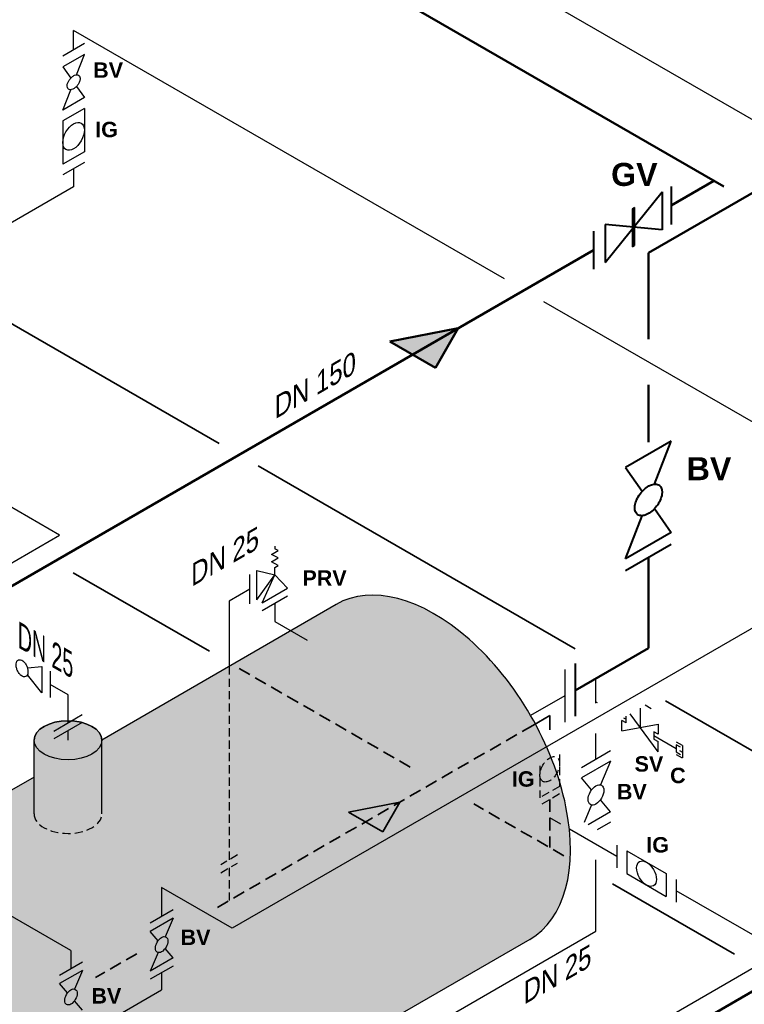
# Model space of a CAD drawing. Header units: millimetres. Extents: x 244 to 2461, y -1517 to 72.
# Tile 9 of 32: x 1221 to 1331, y -808 to -658. Entities that reach past the tile are written whole.
import ezdxf

# ---------------------------------------------------------------- set-up
doc = ezdxf.new("R2010")
doc.units = ezdxf.units.MM
doc.linetypes.add('VERDECKT2', pattern=[0.1875, 0.125, -0.0625])
for name, color, linetype, lineweight in [('Armatur-Entleerung', 7, 'Continuous', 30), ('Armaturen-Auslagerung', 7, 'Continuous', 40), ('Auslagerung', 1, 'Continuous', 50), ('Entleerung', 74, 'Continuous', 35), ('Text', 7, 'Continuous', 18), ('Text groß', 7, 'Continuous', 18)]:
    doc.layers.add(name, color=color, linetype=linetype, lineweight=lineweight)
for name, color, linetype in [('DN 025-', 8, 'Continuous'), ('effekte', 7, 'Continuous'), ('Filter', 8, 'Continuous'), ('Langsame Befüllung', 40, 'Continuous'), ('Probeentnahme', 1, 'Continuous')]:
    doc.layers.add(name, color=color, linetype=linetype)
doc.styles.add('isotext', font='arial.ttf', dxfattribs={"oblique": 30, "height": 3})

msp = doc.modelspace()

# ---------------------------------------------------------------- hatches: boundary and pattern name
at = {"layer": 'Auslagerung'}
h = msp.add_hatch(color=256, dxfattribs=at)
h.paths.add_polyline_path([(1287.330238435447, -705.0137955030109), (1276.937936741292, -707.0137948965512), (1280.40203835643, -709.0137948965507)])
h.paths.add_polyline_path([(1287.330241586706, -705.0137948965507), (1287.330238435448, -705.0137955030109), (1280.40203835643, -709.0137948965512), (1283.866139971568, -711.0137948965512)])
at = {"layer": 'effekte'}
h = msp.add_hatch(color=9, dxfattribs=at)
h.set_gradient(color1=(201, 200, 192), color2=(242, 242, 242), rotation=330, tint=1, name='CURVED')
edge = h.paths.add_edge_path()
edge.add_line((1325.887143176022, -559.4083847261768), (1325.887143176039, -439.6687545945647))
edge.add_line((1325.887143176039, -439.6687545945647), (1172.325638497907, -528.3275306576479))
edge.add_line((1172.325638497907, -528.3275306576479), (1172.325638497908, -611.55436336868))
edge.add_line((1172.325638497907, -611.5543633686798), (1136.507619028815, -632.2339065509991))
edge.add_ellipse((1133.076044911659, -634.2151267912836), major_axis=(2.433893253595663, 4.215626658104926), ratio=0.5738536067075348, start_angle=134.8259713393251, end_angle=314.82597133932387, ccw=False)
edge.add_line((1129.647059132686, -636.2186531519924), (1129.626447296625, -636.2067529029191))
edge.add_line((1129.626447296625, -636.2067529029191), (1083.427947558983, -662.8794691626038))
edge.add_ellipse((1079.996373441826, -664.8606894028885), major_axis=(2.433893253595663, 4.215626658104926), ratio=0.5738536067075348, start_angle=134.8259713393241, end_angle=314.8259713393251, ccw=False)
edge.add_line((1076.567387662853, -666.8642157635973), (1076.546775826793, -666.852315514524))
edge.add_line((1076.546775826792, -666.852315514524), (1026.739514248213, -695.608551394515))
edge.add_line((1026.739514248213, -695.608551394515), (1026.739514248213, -612.3817186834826))
edge.add_line((1026.739514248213, -612.3817186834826), (805.312366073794, -740.2227422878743))
edge.add_line((805.312366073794, -740.2227422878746), (909.0099276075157, -800.0925573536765))
edge.add_line((909.0099276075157, -800.0925573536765), (1325.887143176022, -559.4083847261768))
at = {"layer": 'effekte', "true_color": 0xc9c8c0}
h = msp.add_hatch(color=9, dxfattribs=at)
edge = h.paths.add_edge_path()
edge.add_line((906.9991178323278, -808.9316157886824), (787.9918579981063, -740.2227422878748))
edge.add_line((787.9918579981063, -740.222742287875), (787.9918579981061, -869.9623724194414))
edge.add_line((787.9918579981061, -869.9623724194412), (1382.826573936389, -1213.390355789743))
edge.add_line((1382.826573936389, -1213.390355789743), (1412.018775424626, -1196.536230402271))
edge.add_line((1412.018775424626, -1196.536230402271), (1401.344040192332, -1190.373169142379))
edge.add_ellipse((1397.01391317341, -1187.873169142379), major_axis=(3.061862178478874, -5.303300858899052), ratio=0.5773502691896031, start_angle=0, end_angle=45.000000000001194, ccw=False)
edge.add_line((1400.075775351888, -1193.176470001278), (1394.239749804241, -1196.54590092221))
edge.add_ellipse((1391.768932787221, -1190.90135998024), major_axis=(3.061862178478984, -5.303300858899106), ratio=0.5773502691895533, start_angle=180.0000000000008, end_angle=360.00000000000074, ccw=False)
edge.add_ellipse((1391.768932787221, -1190.90135998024), major_axis=(3.061862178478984, -5.303300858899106), ratio=0.5773502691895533, start_angle=7.772515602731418e-13, end_angle=180.0000000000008)
edge.add_line((1388.707070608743, -1185.598059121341), (1390.890188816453, -1184.337635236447))
edge.add_line((1390.890188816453, -1184.337635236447), (1346.303971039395, -1158.595770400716))
edge.add_ellipse((1341.973844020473, -1156.095770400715), major_axis=(3.061862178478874, -5.303300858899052), ratio=0.5773502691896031, start_angle=0, end_angle=45.000000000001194, ccw=False)
edge.add_line((1345.035706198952, -1161.399071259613), (1339.199680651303, -1164.768502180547))
edge.add_ellipse((1336.728863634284, -1159.123961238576), major_axis=(3.061862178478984, -5.303300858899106), ratio=0.5773502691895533, start_angle=180.0000000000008, end_angle=360.00000000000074, ccw=False)
edge.add_ellipse((1336.728863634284, -1159.123961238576), major_axis=(3.061862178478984, -5.303300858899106), ratio=0.5773502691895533, start_angle=7.772515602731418e-13, end_angle=180.0000000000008)
edge.add_line((1333.667001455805, -1153.820660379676), (1335.850119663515, -1152.560236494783))
edge.add_line((1335.850119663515, -1152.560236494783), (1044.980056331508, -984.6263271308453))
edge.add_ellipse((1040.649929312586, -982.1263271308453), major_axis=(3.061862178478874, -5.303300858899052), ratio=0.577350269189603, start_angle=0, end_angle=45.000000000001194, ccw=False)
edge.add_line((1043.711791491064, -987.4296279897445), (1037.875765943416, -990.799058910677))
edge.add_ellipse((1035.404948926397, -985.154517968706), major_axis=(3.061862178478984, -5.303300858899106), ratio=0.5773502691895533, start_angle=180.0000000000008, end_angle=360.0000000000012, ccw=False)
edge.add_ellipse((1035.404948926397, -985.154517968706), major_axis=(3.061862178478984, -5.303300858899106), ratio=0.5773502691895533, start_angle=1.245041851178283e-12, end_angle=180.0000000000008)
edge.add_line((1032.343086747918, -979.8512171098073), (1034.526204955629, -978.5907932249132))
edge.add_line((1034.526204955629, -978.5907932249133), (989.9399871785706, -952.8489283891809))
edge.add_ellipse((985.6098601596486, -950.3489283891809), major_axis=(3.061862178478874, -5.303300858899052), ratio=0.5773502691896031, start_angle=0, end_angle=45.000000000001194, ccw=False)
edge.add_line((988.6717223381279, -955.6522292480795), (982.8356967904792, -959.0216601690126))
edge.add_ellipse((980.3648797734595, -953.3771192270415), major_axis=(3.061862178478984, -5.303300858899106), ratio=0.5773502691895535, start_angle=180.0000000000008, end_angle=360.0000000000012, ccw=False)
edge.add_ellipse((980.3648797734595, -953.3771192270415), major_axis=(3.061862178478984, -5.303300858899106), ratio=0.5773502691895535, start_angle=1.245041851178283e-12, end_angle=180.0000000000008)
edge.add_line((977.3030175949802, -948.0738183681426), (979.4861358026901, -946.8133944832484))
edge.add_line((979.4861358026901, -946.8133944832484), (934.8999180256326, -921.0715296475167))
edge.add_ellipse((930.5697910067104, -918.5715296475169), major_axis=(3.061862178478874, -5.303300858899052), ratio=0.577350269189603, start_angle=0, end_angle=45.000000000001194, ccw=False)
edge.add_line((933.6316531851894, -923.8748305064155), (927.7956276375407, -927.2442614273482))
edge.add_ellipse((925.3248106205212, -921.5997204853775), major_axis=(3.061862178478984, -5.303300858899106), ratio=0.5773502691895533, start_angle=180.0000000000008, end_angle=360.0000000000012, ccw=False)
edge.add_ellipse((925.3248106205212, -921.5997204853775), major_axis=(3.061862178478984, -5.303300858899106), ratio=0.5773502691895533, start_angle=1.245041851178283e-12, end_angle=180.0000000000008)
edge.add_line((922.2629484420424, -916.2964196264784), (924.4460666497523, -915.0359957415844))
edge.add_line((924.4460666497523, -915.0359957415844), (906.9991178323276, -904.9629951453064))
edge.add_line((906.9991178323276, -904.9629951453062), (906.9991178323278, -808.9316157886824))
at = {"layer": 'effekte'}
h = msp.add_hatch(color=253, dxfattribs=at)
h.set_gradient(color1=(156, 156, 156), rotation=29.999999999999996, tint=1, name='CURVED')
edge = h.paths.add_edge_path()
edge.add_ellipse((1283.490778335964, -772.423945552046), major_axis=(-14.69693845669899, 25.45584412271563), ratio=0.5826532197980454, start_angle=179.9993934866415, end_angle=360)
edge.add_line((1268.793839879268, -746.9681014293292), (1233.212009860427, -767.6202169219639))
edge.add_line((1233.212009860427, -767.6202169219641), (1233.212009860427, -779.2117777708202))
edge.add_ellipse((1228.068081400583, -778.8218076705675), major_axis=(5.143928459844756, -5.198654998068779e-15), ratio=0.5754303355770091, start_angle=180, end_angle=360, ccw=False)
edge.add_line((1222.924152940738, -778.8218076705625), (1222.924152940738, -773.2210122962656))
edge.add_line((1222.924152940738, -773.2210122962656), (1180.51890198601, -797.703695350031))
edge.add_ellipse((1191.492507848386, -825.5391717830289), major_axis=(-15.3229741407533, 26.54016973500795), ratio=0.5542783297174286, start_angle=196.4344612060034, end_angle=344.9374247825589, ccw=False)
edge.add_line((1210.351357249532, -848.5921355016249), (1298.18755978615, -797.8798803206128))
h = msp.add_hatch(color=253, dxfattribs=at)
h.set_gradient(color1=(156, 156, 156), rotation=29.999999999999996, tint=1, name='CURVED')
edge = h.paths.add_edge_path()
edge.add_ellipse((1228.068081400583, -767.6202169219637), major_axis=(-5.143928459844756, 0), ratio=0.5773502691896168, start_angle=0, end_angle=180, ccw=False)
edge.add_line((1222.924152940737, -767.6202169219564), (1222.924152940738, -778.82180767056))
edge.add_ellipse((1228.068081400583, -778.8218076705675), major_axis=(5.143928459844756, -5.198654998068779e-15), ratio=0.5754303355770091, start_angle=180, end_angle=360)
edge.add_line((1233.212009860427, -778.8218076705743), (1233.212009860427, -767.6202169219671))
edge = h.paths.add_edge_path()
edge.add_ellipse((1228.068081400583, -767.6202169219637), major_axis=(-5.143928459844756, 0), ratio=0.5773502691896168, start_angle=0, end_angle=360)
at = {"layer": 'Entleerung'}
h = msp.add_hatch(color=74, dxfattribs=at)
h.paths.add_polyline_path([(1278.458224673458, -777.018940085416), (1270.67060056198, -778.5528476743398), (1273.275180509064, -780.041526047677)])
h.paths.add_polyline_path([(1278.458227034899, -777.0189396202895), (1278.458224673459, -777.018940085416), (1273.275180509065, -780.0415260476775), (1275.879760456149, -781.5302044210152)])

# ---------------------------------------------------------------- linework, layer by layer
at = {"layer": 'Armatur-Entleerung', "linetype": 'VERDECKT2', "ltscale": 10}
for p, q in [((1302.726350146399, -769.7841284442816), (1302.726350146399, -774.6324888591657)), ((1299.726400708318, -771.5163111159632), (1299.726400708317, -776.3645104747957)), ((1302.726350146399, -774.6324888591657), (1299.726400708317, -776.3645104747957)), ((1302.726368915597, -775.7800244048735), (1299.726419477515, -777.5120460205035))]:
    msp.add_line(p, q, dxfattribs=at)
msp.add_ellipse((1301.226375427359, -772.034456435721), major_axis=(-1.060642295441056, -1.837086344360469), ratio=0.5773502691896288, dxfattribs=at)
at = {"layer": 'Armaturen-Auslagerung'}
for p, q in [((1319.653075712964, -683.4654288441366), (1319.653075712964, -689.239028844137)), ((1309.617340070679, -695.0331635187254), (1318.277540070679, -684.2595635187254)), ((1318.277540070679, -684.2595635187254), (1318.277540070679, -690.0331635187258)), ((1314.091840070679, -686.6762635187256), (1313.803040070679, -686.8429635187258)), ((1313.947440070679, -692.5331635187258), (1313.947440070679, -686.7595635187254)), ((1314.019640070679, -692.4913635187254), (1314.01964007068, -686.7178635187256)), ((1314.091840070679, -692.4497635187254), (1314.091840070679, -686.6762635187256)), ((1313.803240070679, -686.8428635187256), (1313.803240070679, -692.6163635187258)), ((1313.875340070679, -692.5747635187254), (1313.875340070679, -686.8012635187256)), ((1318.277540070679, -690.0331635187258), (1309.617340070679, -689.2595635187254)), ((1309.617340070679, -689.2595635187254), (1309.617340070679, -695.0331635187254)), ((1307.885289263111, -690.2595635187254), (1307.885289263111, -696.0331635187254)), ((1313.803240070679, -692.6163635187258), (1314.091840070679, -692.4497635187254)), ((1319.677600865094, -722.1736679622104), (1312.749397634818, -726.1736679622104)), ((1317.142830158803, -728.7068808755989), (1319.677600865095, -722.1736679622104)), ((1312.74939763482, -726.1736679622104), (1315.282653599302, -729.7798943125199)), ((1317.141750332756, -732.4246260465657), (1319.67756342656, -736.0300160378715)), ((1312.749360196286, -740.0300160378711), (1315.282608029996, -733.4983223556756)), ((1319.67756342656, -736.030016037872), (1312.749360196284, -740.030016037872)), ((1319.677569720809, -737.861376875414), (1312.749366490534, -741.861376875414)), ((1305.07915371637, -755.9600031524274), (1305.07915371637, -763.9600031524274)), ((1305.07915371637, -755.9600031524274), (1305.07915371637, -763.9600031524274))]:
    msp.add_line(p, q, dxfattribs=at)
msp.add_lwpolyline([(1317.872768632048, -728.8942509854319, -0.1593), (1318.224529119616, -729.4220423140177, -0.1064), (1318.269696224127, -730.2055654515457, -0.0713), (1318.00174134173, -731.125709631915, -0.0576), (1317.461237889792, -732.042409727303, -0.0576), (1316.730439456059, -732.8160165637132, -0.0713), (1315.920656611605, -733.3286649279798, -0.1064), (1315.155288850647, -733.5025500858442, -0.1593), (1314.550813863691, -733.3110636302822, -0.1593), (1314.199053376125, -732.7832723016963, -0.1064), (1314.153886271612, -731.999749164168, -0.0713), (1314.421841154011, -731.0796049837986, -0.0576), (1314.962344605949, -730.162904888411, -0.0576), (1315.693143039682, -729.3892980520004, -0.0713), (1316.502925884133, -728.8766496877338, -0.1064), (1317.268293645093, -728.7027645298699, -0.1593)], format="xyb", close=True, dxfattribs=at)
at = {"layer": 'Auslagerung'}
for p, q in [((1222.71871004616, -622.8783874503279), (1327.664377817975, -683.4687969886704)), ((1347.410331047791, -675.5325671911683), (1316.213409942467, -693.5441179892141)), ((1319.653075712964, -686.3522288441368), (1326.155852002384, -682.5978492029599)), ((1319.653075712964, -686.3522288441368), (1326.155852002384, -682.5978492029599)), ((1200.314960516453, -755.2521449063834), (1307.885289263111, -693.1463635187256)), ((1316.213409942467, -706.677129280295), (1316.213409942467, -693.5441179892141)), ((1276.937936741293, -707.0137948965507), (1287.330241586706, -705.0137948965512)), ((1287.330241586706, -705.0137948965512), (1283.866139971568, -711.0137948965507)), ((1276.937936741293, -707.0137948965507), (1283.866139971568, -711.0137948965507)), ((1316.213492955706, -722.342307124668), (1316.213414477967, -713.605335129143)), ((1316.213436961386, -753.615446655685), (1316.213436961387, -739.8613948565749)), ((1316.213436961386, -753.615446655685), (1305.07915371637, -760.0438280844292)), ((1309.914699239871, -818.5295835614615), (1417.485027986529, -756.4238021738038))]:
    msp.add_line(p, q, dxfattribs=at)
at = {"layer": 'DN 025-', "color": 74}
for p, q in [((1234.97517614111, -617.2724886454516), (1338.647461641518, -677.1277105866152)), ((1226.797149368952, -736.4406643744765), (1210.821476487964, -727.2171053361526)), ((1155.531786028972, -777.6265679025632), (1226.797149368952, -736.4406643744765)), ((1302.888265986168, -780.3718910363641), (1301.226394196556, -779.4124089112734)), ((1311.421366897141, -785.2984791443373), (1304.205228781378, -781.1322398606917)), ((1336.396888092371, -799.7181030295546), (1320.421215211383, -790.4945439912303)), ((1265.13152475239, -840.9040065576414), (1336.396888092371, -799.7181030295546))]:
    msp.add_line(p, q, dxfattribs=at)
at = {"layer": 'DN 025-', "lineweight": -3}
for p, q in [((1258.953898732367, -739.3853455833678), (1259.989078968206, -738.7901610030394)), ((1259.473204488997, -738.1071432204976), (1259.472480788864, -738.5207895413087)), ((1259.989078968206, -738.7901610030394), (1259.472480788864, -738.5207895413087)), ((1258.951914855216, -740.5192730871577), (1259.987095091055, -739.9240885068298)), ((1259.985111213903, -741.0580160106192), (1258.951914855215, -740.5192730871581)), ((1259.987095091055, -739.9240885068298), (1258.953898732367, -739.3853455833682)), ((1256.757996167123, -746.2630092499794), (1256.757996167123, -741.8435620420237)), ((1256.757996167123, -741.8435620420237), (1259.465573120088, -742.4654124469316)), ((1259.465579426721, -742.4654109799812), (1259.467521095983, -741.3556083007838)), ((1259.467521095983, -741.3556083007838), (1259.985111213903, -741.0580160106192)), ((1255.693996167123, -746.8734548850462), (1255.693996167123, -742.4540076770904)), ((1256.757996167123, -746.2630092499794), (1259.465573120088, -742.4654124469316)), ((1257.542352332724, -746.714397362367), (1259.465575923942, -742.4654062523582)), ((1261.377756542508, -744.5092294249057), (1259.465573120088, -742.4654124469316)), ((1257.542352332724, -746.714397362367), (1261.377756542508, -744.5092294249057)), ((1261.375599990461, -745.7377960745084), (1257.540195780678, -747.9429640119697)), ((1221.894663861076, -756.614166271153), (1224.089796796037, -756.4174744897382)), ((1224.089796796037, -756.4174744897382), (1224.089796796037, -760.4174744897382)), ((1224.089796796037, -760.4174744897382), (1221.894802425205, -757.6876225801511)), ((1225.353966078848, -757.1463804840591), (1225.353966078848, -761.1463804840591)), ((1230.233144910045, -763.7672501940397), (1225.903017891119, -766.2672501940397)), ((1310.469015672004, -769.2314524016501), (1306.027887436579, -771.792361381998)), ((1310.469015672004, -770.7922786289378), (1306.027887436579, -773.3531876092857)), ((1310.469015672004, -770.7922786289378), (1308.913416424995, -774.3878210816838)), ((1307.583833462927, -775.155106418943), (1306.027887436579, -773.3531876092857)), ((1307.583486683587, -777.4617611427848), (1306.437119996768, -780.1114217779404)), ((1310.469015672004, -778.4963946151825), (1308.913069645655, -776.6944758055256)), ((1310.469015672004, -778.4963946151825), (1307.052296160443, -780.4665939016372)), ((1310.469015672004, -780.0572208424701), (1308.404849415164, -781.2474908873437)), ((1311.421366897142, -783.566457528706), (1311.421366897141, -787.03050075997)), ((1312.921341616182, -784.4324683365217), (1318.921240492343, -787.8965115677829)), ((1312.921341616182, -784.4324683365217), (1312.921341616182, -787.8965115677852)), ((1312.921341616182, -787.8965115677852), (1318.921240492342, -791.3605547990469)), ((1318.921240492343, -787.8965115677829), (1318.921240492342, -791.3605547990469)), ((1320.421215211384, -788.7625223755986), (1320.421215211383, -792.2265656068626))]:
    msp.add_line(p, q, dxfattribs=at)
at = {"layer": 'DN 025-', "color": 7, "lineweight": -3}
for p, q in [((1259.457897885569, -746.8403800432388), (1259.45313864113, -749.552652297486)), ((1259.45313864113, -749.552652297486), (1264.366470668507, -752.4005648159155)), ((1308.248959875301, -761.9764422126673), (1308.2489598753, -758.1305963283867)), ((1308.2489598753, -770.5116137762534), (1308.2489598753, -766.5953517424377)), ((1308.248744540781, -796.6223890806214), (1308.248536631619, -785.7760458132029)), ((1271.687860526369, -817.7517704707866), (1308.248744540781, -796.6223890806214))]:
    msp.add_line(p, q, dxfattribs=at)
at = {"layer": 'DN 025-', "color": 32}
for p, q in [((1228.068081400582, -760.7130808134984), (1225.353966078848, -759.1463804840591)), ((1228.068081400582, -765.0172501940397), (1228.068081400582, -760.7130808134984))]:
    msp.add_line(p, q, dxfattribs=at)
at = {"layer": 'DN 025-', "linetype": 'Continuous', "lineweight": -3}
msp.add_line((1308.2489598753, -761.7867450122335), (1308.412795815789, -761.881842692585), dxfattribs=at)
at = {"layer": 'DN 025-', "linetype": 'VERDECKT2', "lineweight": -3, "ltscale": 10}
for p, q in [((1253.816808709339, -785.0560625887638), (1251.262387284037, -786.5310179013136)), ((1251.262422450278, -787.7596321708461), (1253.81684387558, -786.2846768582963))]:
    msp.add_line(p, q, dxfattribs=at)
at = {"layer": 'DN 025-', "color": 7, "linetype": 'VERDECKT2', "lineweight": -3, "ltscale": 10}
msp.add_line((1252.539633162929, -787.0221545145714), (1252.539633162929, -791.9818928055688), dxfattribs=at)
at = {"layer": 'DN 025-', "color": 7, "lineweight": -3, "flags": 128}
msp.add_lwpolyline([(1255.693996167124, -744.6637312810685), (1252.539405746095, -746.4920331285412), (1252.539474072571, -756.4023278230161)], dxfattribs=at)
at = {"layer": 'DN 025-', "lineweight": -3}
msp.add_lwpolyline([(1220.548721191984, -755.4150322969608, -0.1593), (1220.865201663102, -755.3946633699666, -0.1064), (1221.215768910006, -755.5709862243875, -0.0713), (1221.547214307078, -755.9170501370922, -0.0576), (1221.809031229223, -756.3802700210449, -0.0576), (1221.961313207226, -756.890116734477, -0.0713), (1221.980850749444, -757.3689250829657, -0.1064), (1221.864803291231, -757.7438103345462, -0.1593), (1221.630768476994, -757.9576840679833, -0.1593), (1221.314288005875, -757.9780529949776, -0.1064), (1220.963720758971, -757.8017301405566, -0.0713), (1220.632275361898, -757.4556662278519, -0.0576), (1220.370458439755, -756.9924463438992, -0.0576), (1220.218176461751, -756.4825996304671, -0.0713), (1220.198638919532, -756.0037912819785, -0.1064), (1220.314686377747, -755.628906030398, -0.1593)], format="xyb", close=True, dxfattribs=at)
at = {"layer": 'DN 025-', "color": 7, "linetype": 'VERDECKT2', "lineweight": -3, "ltscale": 10, "flags": 128}
msp.add_lwpolyline([(1252.539474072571, -756.4023278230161), (1252.53967670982, -785.793494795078)], dxfattribs=at)
at = {"layer": 'DN 025-', "lineweight": -3}
for centre, major_axis, ratio in [((1308.248451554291, -775.9247911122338), (-0.8482498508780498, -1.469371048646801), 0.5773815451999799), ((1315.921291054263, -787.8965115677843), (1.060642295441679, -1.83708634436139), 0.5773502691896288)]:
    msp.add_ellipse(centre, major_axis=major_axis, ratio=ratio, dxfattribs=at)
at = {"layer": 'Entleerung', "color": 74}
for p, q in [((1251.027665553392, -722.5090381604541), (1209.217973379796, -698.3702011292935)), ((1305.07915371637, -753.7156794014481), (1256.955118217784, -725.9312545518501)), ((1249.53945819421, -754.0992889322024), (1228.853060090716, -742.1559914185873)), ((1360.62740427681, -785.7864768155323), (1318.817712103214, -761.6476397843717)), ((1270.67060056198, -778.5528476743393), (1278.4582270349, -777.0189396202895)), ((1278.4582270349, -777.0189396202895), (1275.879760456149, -781.5302044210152)), ((1270.67060056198, -778.5528476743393), (1275.879760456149, -781.5302044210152)), ((1329.265226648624, -800.1289828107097), (1310.741260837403, -789.4341661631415))]:
    msp.add_line(p, q, dxfattribs=at)
at = {"layer": 'Entleerung', "color": 74, "linetype": 'VERDECKT2', "ltscale": 15}
for p, q in [((1280.046804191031, -771.7127133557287), (1254.031329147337, -756.6926718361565)), ((1298.649825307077, -765.3591821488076), (1250.349115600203, -793.2466352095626)), ((1303.355254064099, -785.1698531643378), (1289.716978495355, -777.295791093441)), ((1301.226394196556, -776.6460352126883), (1301.226394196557, -783.9407553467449)), ((1238.537112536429, -800.0665490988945), (1232.258677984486, -803.6915382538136))]:
    msp.add_line(p, q, dxfattribs=at)
at = {"layer": 'Entleerung'}
for q in [(1298.649825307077, -765.3591821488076), (1301.226363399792, -766.0313171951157)]:
    msp.add_line((1301.226368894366, -763.871559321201), q, dxfattribs=at)
at = {"layer": 'Filter'}
for p, q in [((1268.793839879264, -746.9681014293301), (1233.212009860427, -767.6202169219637)), ((1303.493145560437, -756.8756781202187), (1303.493145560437, -764.8756781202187)), ((1303.493145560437, -756.8756781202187), (1303.493145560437, -764.8756781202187)), ((1303.493145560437, -760.8756781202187), (1298.322753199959, -763.860805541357)), ((1303.493145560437, -760.8756781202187), (1298.322753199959, -763.860805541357)), ((1230.233144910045, -764.9236716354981), (1225.903017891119, -767.4236716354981)), ((1228.068081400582, -767.6202169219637), (1228.068081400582, -766.1736716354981)), ((1222.924152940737, -778.8218076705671), (1222.924152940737, -767.6202169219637)), ((1233.212009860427, -778.8218076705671), (1233.212009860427, -767.6202169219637)), ((1222.924152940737, -773.2210122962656), (1180.518901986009, -797.703695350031)), ((1298.187561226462, -797.8798794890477), (1210.351357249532, -848.5921355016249))]:
    msp.add_line(p, q, dxfattribs=at)
for centre, major_axis, ratio, start_param, end_param in [((1283.490778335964, -772.423945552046), (-14.69693845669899, 25.45584412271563), 0.5826532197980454, 3.14158206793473, 6.283185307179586), ((1283.490778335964, -772.423945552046), (-14.69693845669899, 25.45584412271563), 0.5826532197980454, 3.14158206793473, 6.283185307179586), ((1228.068081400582, -767.6202169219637), (5.143928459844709, -4.91310960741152e-15), 0.5773502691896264, 0, 3.141592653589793)]:
    msp.add_ellipse(centre, major_axis=major_axis, ratio=ratio, start_param=start_param, end_param=end_param, dxfattribs=at)
msp.add_ellipse((1228.068081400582, -767.6202169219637), major_axis=(-5.143928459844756, 0), ratio=0.5773502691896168, dxfattribs=at)
at = {"layer": 'Filter', "linetype": 'VERDECKT2', "ltscale": 10}
msp.add_ellipse((1228.068081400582, -778.8218076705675), major_axis=(5.143928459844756, -5.198654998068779e-15), ratio=0.5754303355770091, start_param=3.141592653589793, end_param=6.283185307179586, dxfattribs=at)
at = {"layer": 'Langsame Befüllung'}
for p, q in [((1228.920259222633, -662.7027639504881), (1228.920259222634, -659.7425068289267)), ((1294.331364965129, -697.5076263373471), (1228.920259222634, -659.7425068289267)), ((1228.921339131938, -680.7704823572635), (1228.921164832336, -683.52931830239)), ((1228.921164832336, -683.52931830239), (1143.420446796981, -732.8977710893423)), ((1403.931103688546, -760.7850649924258), (1300.331364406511, -700.9717276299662)), ((1338.520903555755, -746.8067569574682), (1253.020185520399, -796.1752097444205)), ((1228.511306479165, -799.5984715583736), (1200.242413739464, -783.2757246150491)), ((1242.28488404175, -789.9765371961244), (1242.28488404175, -794.424970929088)), ((1253.020185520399, -796.1752097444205), (1242.28488404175, -789.9765371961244)), ((1228.511306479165, -799.5984715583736), (1228.511306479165, -802.37749962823)), ((1242.28488404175, -802.8683526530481), (1242.28488404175, -805.5626426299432)), ((1228.511306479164, -813.5155607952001), (1242.28488404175, -805.5626426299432))]:
    msp.add_line(p, q, dxfattribs=at)
at = {"layer": 'Langsame Befüllung', "color": 8}
for p, q in [((1230.563929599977, -661.753787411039), (1227.278713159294, -663.6505080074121)), ((1230.563918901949, -663.3963741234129), (1227.278759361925, -665.2930618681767)), ((1229.362001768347, -666.4942403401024), (1230.563918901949, -663.3963741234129)), ((1227.278759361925, -665.2930618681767), (1228.479958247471, -667.0030331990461)), ((1227.278741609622, -671.8633532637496), (1228.479936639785, -668.766207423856)), ((1229.36148974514, -668.2570907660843), (1230.563901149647, -669.9666655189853)), ((1230.563901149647, -669.9666655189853), (1227.278741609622, -671.8633532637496)), ((1230.563929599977, -671.6092296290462), (1227.278713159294, -673.5059502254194)), ((1230.563929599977, -671.6092296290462), (1230.563929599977, -678.1795517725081)), ((1227.278713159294, -673.5059502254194), (1227.278713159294, -680.0762723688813)), ((1230.563929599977, -678.1795517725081), (1227.278713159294, -680.0762723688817)), ((1230.56391890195, -679.8221384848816), (1227.278759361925, -681.7188262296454)), ((1244.031855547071, -793.4176064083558), (1240.537112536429, -795.4327967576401)), ((1244.031855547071, -794.6458273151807), (1240.537112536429, -796.6610176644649)), ((1244.031855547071, -794.6458273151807), (1242.807747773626, -797.4751752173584)), ((1241.761493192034, -798.0789553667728), (1240.537112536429, -796.6610176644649)), ((1241.761220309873, -799.8940719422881), (1240.537112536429, -802.7234198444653)), ((1244.031855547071, -800.7082294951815), (1242.807474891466, -799.2902917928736)), ((1230.258677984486, -801.3699044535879), (1226.763934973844, -803.3850948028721)), ((1244.031855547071, -800.7082294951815), (1240.537112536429, -802.7234198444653)), ((1244.031855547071, -801.9364504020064), (1240.537112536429, -803.9516407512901)), ((1230.258677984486, -802.5981253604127), (1226.763934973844, -804.6133157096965)), ((1230.258677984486, -802.5981253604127), (1229.034570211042, -805.42747326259)), ((1227.98831562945, -806.0312534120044), (1226.763934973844, -804.6133157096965)), ((1230.258677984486, -808.6605275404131), (1229.034297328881, -807.2425898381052))]:
    msp.add_line(p, q, dxfattribs=at)
msp.add_lwpolyline([(1229.708118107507, -666.5830859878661, -0.1593), (1229.874913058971, -666.8333498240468, -0.1064), (1229.896330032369, -667.2048745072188, -0.0713), (1229.769273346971, -667.6411810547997, -0.0576), (1229.512981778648, -668.0758545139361, -0.0576), (1229.166457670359, -668.4426771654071, -0.0713), (1228.782481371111, -668.6857606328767, -0.1064), (1228.419565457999, -668.7682120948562, -0.1593), (1228.132940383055, -668.6774145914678, -0.1593), (1227.96614543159, -668.4271507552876, -0.1064), (1227.944728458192, -668.055626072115, -0.0713), (1228.07178514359, -667.6193195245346, -0.0576), (1228.328076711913, -667.1846460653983, -0.0576), (1228.674600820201, -666.8178234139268, -0.0713), (1229.05857711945, -666.5747399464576, -0.1064), (1229.421493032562, -666.4922884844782, -0.1593)], format="xyb", close=True, dxfattribs=at)
for centre, major_axis, ratio in [((1228.921321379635, -675.8427509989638), (-1.161499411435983, -2.011775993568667), 0.577350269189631), ((1242.28448404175, -798.684623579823), (-0.6674914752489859, -1.156254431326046), 0.5773815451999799), ((1228.511306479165, -806.636921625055), (-0.6674914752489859, -1.156254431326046), 0.5773815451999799)]:
    msp.add_ellipse(centre, major_axis=major_axis, ratio=ratio, dxfattribs=at)
at = {"layer": 'Probeentnahme', "linetype": 'Continuous'}
for p, q in [((1314.948835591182, -762.7268170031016), (1314.940586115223, -765.6762901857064)), ((1316.640388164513, -762.8379989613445), (1315.701337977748, -762.2923191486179)), ((1312.40201329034, -764.1973622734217), (1312.81298368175, -764.4359078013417)), ((1312.813752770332, -764.982488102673), (1312.816618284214, -763.9579677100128)), ((1317.683407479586, -769.3927818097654), (1313.416718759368, -763.611467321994)), ((1312.185909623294, -766.198416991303), (1312.190323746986, -764.6202149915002)), ((1312.185909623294, -766.198416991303), (1317.695262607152, -765.1541633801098)), ((1312.813752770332, -764.982488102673), (1312.190323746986, -764.6202149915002)), ((1317.695262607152, -765.1541633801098), (1317.690885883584, -766.7189935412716)), ((1317.048578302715, -766.3457501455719), (1317.045513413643, -767.4415540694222)), ((1317.045513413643, -767.4415540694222), (1317.687820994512, -767.8147974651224)), ((1317.047053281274, -766.8909980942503), (1320.425289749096, -768.8540832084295)), ((1317.690885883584, -766.7189935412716), (1317.048578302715, -766.3457501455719)), ((1317.683407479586, -769.3927818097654), (1317.687820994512, -767.8147974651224)), ((1320.426814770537, -768.308835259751), (1320.423749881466, -769.4046391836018)), ((1321.069122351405, -768.6820786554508), (1320.426814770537, -768.308835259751)), ((1321.395244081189, -768.4439242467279), (1320.498933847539, -767.9230805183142)), ((1321.395244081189, -768.4439242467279), (1321.390056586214, -770.2986332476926)), ((1320.423749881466, -769.4046391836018), (1321.066057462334, -769.7778825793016)), ((1321.361120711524, -770.3419740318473), (1320.485287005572, -769.8330291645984)), ((1320.955479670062, -769.1621753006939), (1321.39252485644, -769.4161412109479))]:
    msp.add_line(p, q, dxfattribs=at)

# ---------------------------------------------------------------- texts
at = {"layer": 'Text', "width": 5.46291058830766, "attachment_point": 1}
for s, insert, char_height in [('{\\fArial|b1|i0|c0|p34;BV}', (1231.884309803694, -664.6126424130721), 2.34180516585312), ('{\\fArial|b1|i0|c0|p34;IG}', (1232.197240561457, -673.6362226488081), 2.34180516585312), ('{\\fArial|b1|i0|c0|p34;GV}', (1310.542090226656, -679.8864740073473), 3.5), ('{\\fArial|b1|i0|c0|p34;BV}', (1322.020213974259, -724.6055357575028), 3.5), ('{\\fArial|b1|i0|c0|p34;PRV}', (1263.66274771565, -741.79208022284), 2.34180516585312), ('{\\fArial|b1|i0|c0|p34;SV}', (1314.110370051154, -770.0456169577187), 2.34180516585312), ('{\\fArial|b1|i0|c0|p34;C}', (1319.506391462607, -771.8010799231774), 2.34180516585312), ('{\\fArial|b1|i0|c0|p34;IG}', (1295.471585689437, -772.3331453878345), 2.34180516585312), ('{\\fArial|b1|i0|c0|p34;BV}', (1311.422229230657, -774.2712473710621), 2.34180516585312), ('{\\fArial|b1|i0|c0|p34;IG}', (1315.885634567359, -782.3399595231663), 2.34180516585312), ('{\\fArial|b1|i0|c0|p34;BV}', (1245.164632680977, -796.3987281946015), 2.34180516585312), ('{\\fArial|b1|i0|c0|p34;BV}', (1231.61956889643, -805.2917104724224), 2.34180516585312)]:
    msp.add_mtext(s, dxfattribs=dict(at, insert=insert, char_height=char_height))
at = {"layer": 'Text groß', "style": 'isotext', "oblique": 30}
for s, rotation, p in [('DN 150', 29.99999999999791, (1259.480104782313, -718.8672357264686)), ('DN 25', 29.99999999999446, (1246.788838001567, -744.3588057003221)), ('DN 25', 29.99999999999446, (1297.263736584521, -807.8609580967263))]:
    msp.add_text(s, height=3, rotation=rotation, dxfattribs=at).set_placement(p)
at = {"layer": 'Text groß', "insert": (1228.833656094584, -758.3892230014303), "char_height": 3.5, "attachment_point": 9, "rotation": 330}
msp.add_mtext('\\W0.7;\\Q330;{\\fArial|b0|i0|c0|p34;DN 25}', dxfattribs=at)

doc.saveas('drawing.dxf')
